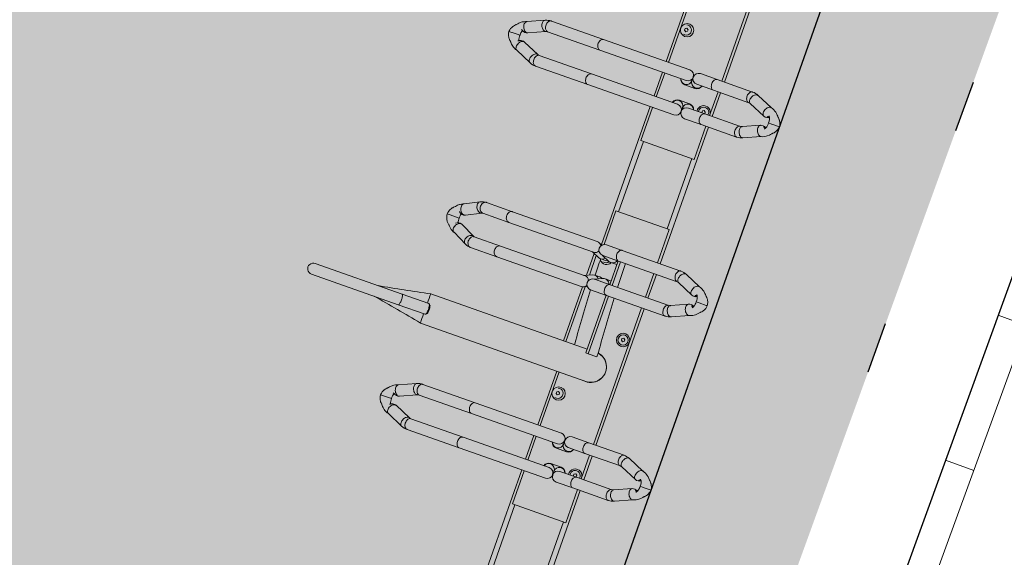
# Model space of a CAD drawing. Header units: metres. Extents: x 134157 to 138734, y 451157 to 455772.
# Tile 249 of 256: x 136439.33 to 136441.25, y 453477.44 to 453478.49. Entities that reach past the tile are written whole.
import ezdxf

# ---------------------------------------------------------------- set-up
doc = ezdxf.new("R2010")
doc.units = ezdxf.units.M
doc.linetypes.add('TR18X20__G2', pattern=[2.6, 1, -0.4, 0, -0.4, 0, -0.4, 0, -0.4])
doc.layers.add('-DR-alg-hulplijnen', color=210, linetype='Continuous', plot=False)
doc.layers.add('-DR-nw-gr-arc-gras', color=7, linetype='Continuous', true_color=0xb5d5a4)
for name, color, linetype in [('-DR-nw-inr-fietsparkeren Tulip Traverse', 2, 'Continuous'), ('-DR-nw-maatvoering', 3, 'Continuous'), ('-DR-nw-vh-band 18-20x25', 2, 'TR18X20__G2'), ('-DR-nw-vh-kantverharding', 3, 'Continuous'), ('VELOPA-FIG15', 1, 'Continuous'), ('VELOPA-FIG25', 1, 'Continuous')]:
    doc.layers.add(name, color=color, linetype=linetype)
doc.layers.add('-DR-nw-vh-arc-sbs df Drainflow', color=7, linetype='Continuous', lineweight=9, true_color=0xb9747c)
doc.layers.add('-DR-nw-vh-arc-tegels 300x300x45', color=253, linetype='Continuous', lineweight=9)
doc.styles.add('Drong', font='txt', dxfattribs={"height": 1.8})
doc.dimstyles.new('Drong', dxfattribs={"dimtxt": 1.8, "dimasz": 2.5, "dimexe": 0, "dimexo": 0, "dimgap": 0.9, "dimtad": 1, "dimzin": 0, "dimdsep": 46, "dimtxsty": 'Drong', "dimblk": 'dimblk-wit', "dimcen": 0, "dimse1": 1, "dimse2": 1, "dimclrd": 256, "dimclre": 1, "dimclrt": 7, "dimadec": 0, "dimazin": 0, "dimtfac": 1, "dimtmove": 0, "dimatfit": 3, "dimfxl": 1, "dimtolj": 1, "dimtzin": 0, "dimarcsym": 0})
pattern_1 = [(115.335625, (136419.71802, 453326.2367), (-0.223681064, -0.105903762), [0.06, -0.187485]), (205.335625, (136419.71802, 453326.2367), (0.105903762, -0.223681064), [0.06, -0.187485])]

# ---------------------------------------------------------------- blocks, each defined once
blk = doc.blocks.new('Tulip Traverse')
at = {"layer": 'VELOPA-FIG15', "color": 252, "linetype": 'Continuous', "lineweight": 9}
for p, q in [((822.5, 50), (677.5, 50)), ((1572.5, 50), (1427.5, 50)), ((822.5, -50), (677.5, -50)), ((1572.5, -50), (1427.5, -50))]:
    blk.add_line(p, q, dxfattribs=at)
at = {"layer": 'VELOPA-FIG15', "color": 252, "linetype": 'Continuous', "lineweight": 9, "flags": 128}
for points in [[(538, 118.1), (537.8, 116.8), (537.3, 115.5), (536.4, 114.4), (535.3, 113.3), (533.9, 112.4), (532.2, 111.7), (530.4, 111.2), (528.5, 110.9), (526.5, 110.9), (524.6, 111), (522.7, 111.4), (520.9, 112.1), (519.4, 112.9), (518.1, 113.8), (517.1, 115), (516.4, 116.2), (516, 117.4), (516, 118.1)], [(538.7, 121.5), (538.4, 120.9), (537.6, 119.9), (536.5, 119.2), (535.2, 118.6), (533.6, 118.3), (531.9, 118.2), (530.1, 118.4), (528.2, 118.8), (526.3, 119.4), (524.5, 120.2), (522.9, 121.3), (521.4, 122.4), (520.2, 123.7), (519.2, 125.1), (518.6, 126.4), (518.2, 127.8), (518.2, 129.1), (518.6, 130.3)], [(586.3, 121.5), (586.6, 120.9), (587.4, 119.9), (588.5, 119.2), (589.8, 118.6), (591.4, 118.3), (593.1, 118.2), (594.9, 118.4), (596.8, 118.8), (598.7, 119.4), (600.5, 120.2), (602.1, 121.3), (603.6, 122.4), (604.8, 123.7), (605.8, 125.1), (606.4, 126.4), (606.8, 127.8), (606.8, 129.1), (606.4, 130.3)], [(587, 118.1), (587.2, 116.8), (587.7, 115.5), (588.6, 114.4), (589.7, 113.3), (591.1, 112.4), (592.8, 111.7), (594.6, 111.2), (596.5, 110.9), (598.5, 110.9), (600.4, 111), (602.3, 111.4), (604.1, 112.1), (605.6, 112.9), (606.9, 113.8), (607.9, 115), (608.6, 116.2), (609, 117.4), (609, 118.1)], [(913.7, 106), (913.4, 105.5), (912.6, 104.5), (911.5, 103.7), (910.2, 103.1), (908.6, 102.8), (906.9, 102.7), (905.1, 102.8), (903.2, 103.2), (901.3, 103.8), (899.5, 104.7), (897.9, 105.7), (896.4, 106.9), (895.2, 108.2), (894.2, 109.6), (893.6, 111), (893.2, 112.4), (893.2, 113.7), (893.6, 114.9), (893.6, 115)], [(961.3, 106), (961.6, 105.5), (962.4, 104.5), (963.5, 103.7), (964.8, 103.1), (966.4, 102.8), (968.1, 102.7), (969.9, 102.8), (971.8, 103.2), (973.7, 103.8), (975.5, 104.7), (977.1, 105.7), (978.6, 106.9), (979.8, 108.2), (980.8, 109.6), (981.4, 111), (981.8, 112.4), (981.8, 113.7), (981.4, 114.9), (981.4, 115)], [(1288, 118.1), (1287.8, 116.8), (1287.3, 115.5), (1286.4, 114.4), (1285.3, 113.3), (1283.9, 112.4), (1282.2, 111.7), (1280.4, 111.2), (1278.5, 110.9), (1276.5, 110.9), (1274.6, 111), (1272.7, 111.4), (1270.9, 112.1), (1269.4, 112.9), (1268.1, 113.8), (1267.1, 115), (1266.4, 116.2), (1266, 117.4), (1266, 118.1)], [(1288.7, 121.5), (1288.4, 120.9), (1287.6, 119.9), (1286.5, 119.2), (1285.2, 118.6), (1283.6, 118.3), (1281.9, 118.2), (1280.1, 118.4), (1278.2, 118.8), (1276.3, 119.4), (1274.5, 120.2), (1272.9, 121.3), (1271.4, 122.4), (1270.2, 123.7), (1269.2, 125.1), (1268.6, 126.4), (1268.2, 127.8), (1268.2, 129.1), (1268.6, 130.3)], [(1336.3, 121.5), (1336.6, 120.9), (1337.4, 119.9), (1338.5, 119.2), (1339.8, 118.6), (1341.4, 118.3), (1343.1, 118.2), (1344.9, 118.4), (1346.8, 118.8), (1348.7, 119.4), (1350.5, 120.2), (1352.1, 121.3), (1353.6, 122.4), (1354.8, 123.7), (1355.8, 125.1), (1356.4, 126.4), (1356.8, 127.8), (1356.8, 129.1), (1356.4, 130.3)], [(1337, 118.1), (1337.2, 116.8), (1337.7, 115.5), (1338.6, 114.4), (1339.7, 113.3), (1341.1, 112.4), (1342.8, 111.7), (1344.6, 111.2), (1346.5, 110.9), (1348.5, 110.9), (1350.4, 111), (1352.3, 111.4), (1354.1, 112.1), (1355.6, 112.9), (1356.9, 113.8), (1357.9, 115), (1358.6, 116.2), (1359, 117.4), (1359, 118.1)], [(913, 102.9), (912.8, 101.6), (912.3, 100.3), (911.4, 99.1), (910.3, 98), (908.9, 97.1), (907.2, 96.4), (905.4, 95.8), (903.5, 95.5), (901.5, 95.5), (899.6, 95.7), (897.7, 96.1), (895.9, 96.7), (894.4, 97.5), (893.1, 98.5), (892.1, 99.7), (891.4, 100.9), (891, 102.2), (891, 102.9)], [(962, 102.9), (962.2, 101.6), (962.7, 100.3), (963.6, 99.1), (964.7, 98), (966.1, 97.1), (967.8, 96.4), (969.6, 95.8), (971.5, 95.5), (973.5, 95.5), (975.4, 95.7), (977.3, 96.1), (979.1, 96.7), (980.6, 97.5), (981.9, 98.5), (982.9, 99.7), (983.6, 100.9), (984, 102.2), (984, 102.9)], [(538, 45.1), (537.8, 43.9), (537.3, 42.6), (536.4, 41.4), (535.3, 40.4), (533.9, 39.5), (532.2, 38.8), (530.4, 38.3), (528.5, 38), (526.5, 37.9), (524.6, 38.1), (522.7, 38.5), (520.9, 39.1), (519.4, 39.9), (518.1, 40.9), (517.1, 42), (516.4, 43.2), (516, 44.5), (516, 45.1)], [(587, 45.1), (587.2, 43.9), (587.7, 42.6), (588.6, 41.4), (589.7, 40.4), (591.1, 39.5), (592.8, 38.8), (594.6, 38.3), (596.5, 38), (598.5, 37.9), (600.4, 38.1), (602.3, 38.5), (604.1, 39.1), (605.6, 39.9), (606.9, 40.9), (607.9, 42), (608.6, 43.2), (609, 44.5), (609, 45.1)], [(1288, 45.1), (1287.8, 43.9), (1287.3, 42.6), (1286.4, 41.4), (1285.3, 40.4), (1283.9, 39.5), (1282.2, 38.8), (1280.4, 38.3), (1278.5, 38), (1276.5, 37.9), (1274.6, 38.1), (1272.7, 38.5), (1270.9, 39.1), (1269.4, 39.9), (1268.1, 40.9), (1267.1, 42), (1266.4, 43.2), (1266, 44.5), (1266, 45.1)], [(1337, 45.1), (1337.2, 43.9), (1337.7, 42.6), (1338.6, 41.4), (1339.7, 40.4), (1341.1, 39.5), (1342.8, 38.8), (1344.6, 38.3), (1346.5, 38), (1348.5, 37.9), (1350.4, 38.1), (1352.3, 38.5), (1354.1, 39.1), (1355.6, 39.9), (1356.9, 40.9), (1357.9, 42), (1358.6, 43.2), (1359, 44.5), (1359, 45.1)], [(913, -18.1), (912.8, -19.4), (912.3, -20.7), (911.4, -21.9), (910.3, -23), (908.9, -23.9), (907.2, -24.6), (905.4, -25.2), (903.5, -25.5), (901.5, -25.5), (899.6, -25.3), (897.7, -24.9), (895.9, -24.3), (894.4, -23.5), (893.1, -22.5), (892.1, -21.3), (891.4, -20.1), (891, -18.8), (891, -18.1)], [(962, -18.1), (962.2, -19.4), (962.7, -20.7), (963.6, -21.9), (964.7, -23), (966.1, -23.9), (967.8, -24.6), (969.6, -25.2), (971.5, -25.5), (973.5, -25.5), (975.4, -25.3), (977.3, -24.9), (979.1, -24.3), (980.6, -23.5), (981.9, -22.5), (982.9, -21.3), (983.6, -20.1), (984, -18.8), (984, -18.1)], [(538, -189), (537.8, -190.3), (537.3, -191.6), (536.4, -192.7), (535.3, -193.8), (533.9, -194.7), (532.2, -195.4), (530.4, -196), (528.5, -196.3), (526.5, -196.3), (524.6, -196.1), (522.7, -195.7), (520.9, -195.1), (519.4, -194.3), (518.1, -193.3), (517.1, -192.2), (516.4, -190.9), (516, -189.6), (516, -189)], [(587, -189), (587.2, -190.3), (587.7, -191.6), (588.6, -192.7), (589.7, -193.8), (591.1, -194.7), (592.8, -195.4), (594.6, -196), (596.5, -196.3), (598.5, -196.3), (600.4, -196.1), (602.3, -195.7), (604.1, -195.1), (605.6, -194.3), (606.9, -193.3), (607.9, -192.2), (608.6, -190.9), (609, -189.6), (609, -189)], [(1288, -189), (1287.8, -190.3), (1287.3, -191.6), (1286.4, -192.7), (1285.3, -193.8), (1283.9, -194.7), (1282.2, -195.4), (1280.4, -196), (1278.5, -196.3), (1276.5, -196.3), (1274.6, -196.1), (1272.7, -195.7), (1270.9, -195.1), (1269.4, -194.3), (1268.1, -193.3), (1267.1, -192.2), (1266.4, -190.9), (1266, -189.6), (1266, -189)], [(1337, -189), (1337.2, -190.3), (1337.7, -191.6), (1338.6, -192.7), (1339.7, -193.8), (1341.1, -194.7), (1342.8, -195.4), (1344.6, -196), (1346.5, -196.3), (1348.5, -196.3), (1350.4, -196.1), (1352.3, -195.7), (1354.1, -195.1), (1355.6, -194.3), (1356.9, -193.3), (1357.9, -192.2), (1358.6, -190.9), (1359, -189.6), (1359, -189)], [(913, -244.2), (912.8, -245.7), (912.3, -247.1), (911.4, -248.5), (910.3, -249.7), (908.9, -250.7), (907.2, -251.6), (905.4, -252.1), (903.5, -252.5), (901.5, -252.5), (899.6, -252.3), (897.7, -251.9), (895.9, -251.2), (894.4, -250.2), (893.1, -249.1), (892.1, -247.8), (891.4, -246.4), (891, -244.9), (891, -244.2)], [(962, -244.2), (962.2, -245.7), (962.7, -247.1), (963.6, -248.5), (964.7, -249.7), (966.1, -250.7), (967.8, -251.6), (969.6, -252.1), (971.5, -252.5), (973.5, -252.5), (975.4, -252.3), (977.3, -251.9), (979.1, -251.2), (980.6, -250.2), (981.9, -249.1), (982.9, -247.8), (983.6, -246.4), (984, -244.9), (984, -244.2)], [(538, -296.7), (537.8, -298.1), (537.3, -299.3), (536.4, -300.5), (535.3, -301.6), (533.9, -302.5), (532.2, -303.2), (530.4, -303.7), (528.5, -304), (526.5, -304.1), (524.6, -303.9), (522.7, -303.5), (520.9, -302.9), (519.4, -302.1), (518.1, -301.1), (517.1, -299.9), (516.4, -298.7), (516, -297.4), (516, -296.7)], [(539.1, -301.9), (538.9, -303.2), (538.4, -304.6), (537.6, -306), (536.5, -307.3), (535.2, -308.6), (533.6, -309.7), (531.9, -310.6), (530.1, -311.4), (528.2, -311.9), (526.3, -312.1), (524.5, -312.2), (522.9, -312), (521.4, -311.5), (520.2, -310.8), (519.2, -309.9), (518.6, -308.9)], [(538.7, -300), (538.9, -300.6), (539.1, -301.9)], [(586.3, -300), (586.1, -300.6), (585.9, -301.9)], [(585.9, -301.9), (586.1, -303.2), (586.6, -304.6), (587.4, -306), (588.5, -307.3), (589.8, -308.6), (591.4, -309.7), (593.1, -310.6), (594.9, -311.4), (596.8, -311.9), (598.7, -312.1), (600.5, -312.2), (602.1, -312), (603.6, -311.5), (604.8, -310.8), (605.8, -309.9), (606.4, -308.9)], [(587, -296.7), (587.2, -298.1), (587.7, -299.3), (588.6, -300.5), (589.7, -301.6), (591.1, -302.5), (592.8, -303.2), (594.6, -303.7), (596.5, -304), (598.5, -304.1), (600.4, -303.9), (602.3, -303.5), (604.1, -302.9), (605.6, -302.1), (606.9, -301.1), (607.9, -299.9), (608.6, -298.7), (609, -297.4), (609, -296.7)], [(913, -298.2), (912.8, -299.7), (912.3, -301.2), (911.4, -302.5), (910.3, -303.7), (908.9, -304.8), (907.2, -305.6), (905.4, -306.2), (903.5, -306.5), (901.5, -306.6), (899.6, -306.4), (897.7, -305.9), (895.9, -305.2), (894.4, -304.3), (893.1, -303.1), (892.1, -301.8), (891.4, -300.4), (891, -299), (891, -298.2)], [(914.1, -302.7), (913.9, -304.2), (913.4, -305.8), (912.6, -307.3), (911.5, -308.7), (910.2, -310.1), (908.6, -311.2), (906.9, -312.2), (905.1, -312.9), (903.2, -313.4), (901.3, -313.6), (899.5, -313.5), (897.9, -313.1), (896.4, -312.5), (895.2, -311.6), (894.2, -310.6), (893.8, -309.9)], [(913.5, -300), (913.9, -301.2), (914.1, -302.7)], [(961.5, -300), (961.1, -301.2), (960.9, -302.7)], [(960.9, -302.7), (961.1, -304.2), (961.6, -305.8), (962.4, -307.3), (963.5, -308.7), (964.8, -310.1), (966.4, -311.2), (968.1, -312.2), (969.9, -312.9), (971.8, -313.4), (973.7, -313.6), (975.5, -313.5), (977.1, -313.1), (978.6, -312.5), (979.8, -311.6), (980.8, -310.6), (981.2, -309.9)], [(962, -298.2), (962.2, -299.7), (962.7, -301.2), (963.6, -302.5), (964.7, -303.7), (966.1, -304.8), (967.8, -305.6), (969.6, -306.2), (971.5, -306.5), (973.5, -306.6), (975.4, -306.4), (977.3, -305.9), (979.1, -305.2), (980.6, -304.3), (981.9, -303.1), (982.9, -301.8), (983.6, -300.4), (984, -299), (984, -298.2)], [(1288, -296.7), (1287.8, -298.1), (1287.3, -299.3), (1286.4, -300.5), (1285.3, -301.6), (1283.9, -302.5), (1282.2, -303.2), (1280.4, -303.7), (1278.5, -304), (1276.5, -304.1), (1274.6, -303.9), (1272.7, -303.5), (1270.9, -302.9), (1269.4, -302.1), (1268.1, -301.1), (1267.1, -299.9), (1266.4, -298.7), (1266, -297.4), (1266, -296.7)], [(1289.1, -301.9), (1288.9, -303.2), (1288.4, -304.6), (1287.6, -306), (1286.5, -307.3), (1285.2, -308.6), (1283.6, -309.7), (1281.9, -310.6), (1280.1, -311.4), (1278.2, -311.9), (1276.3, -312.1), (1274.5, -312.2), (1272.9, -312), (1271.4, -311.5), (1270.2, -310.8), (1269.2, -309.9), (1268.6, -308.9)], [(1288.7, -300), (1288.9, -300.6), (1289.1, -301.9)], [(1336.3, -300), (1336.1, -300.6), (1335.9, -301.9)], [(1335.9, -301.9), (1336.1, -303.2), (1336.6, -304.6), (1337.4, -306), (1338.5, -307.3), (1339.8, -308.6), (1341.4, -309.7), (1343.1, -310.6), (1344.9, -311.4), (1346.8, -311.9), (1348.7, -312.1), (1350.5, -312.2), (1352.1, -312), (1353.6, -311.5), (1354.8, -310.8), (1355.8, -309.9), (1356.4, -308.9)], [(1337, -296.7), (1337.2, -298.1), (1337.7, -299.3), (1338.6, -300.5), (1339.7, -301.6), (1341.1, -302.5), (1342.8, -303.2), (1344.6, -303.7), (1346.5, -304), (1348.5, -304.1), (1350.4, -303.9), (1352.3, -303.5), (1354.1, -302.9), (1355.6, -302.1), (1356.9, -301.1), (1357.9, -299.9), (1358.6, -298.7), (1359, -297.4), (1359, -296.7)], [(1125, -390.9), (1123, -391), (1121.1, -391.1), (1119.4, -391.3), (1117.8, -391.6), (1116.4, -391.9), (1115.3, -392.3), (1114.5, -392.8), (1114.1, -393.2), (1114, -393.6)], [(1136, -393.6), (1135.9, -393.2), (1135.5, -392.8), (1134.7, -392.3), (1133.6, -391.9), (1132.2, -391.6), (1130.6, -391.3), (1128.9, -391.1), (1127, -391), (1125, -390.9)]]:
    blk.add_lwpolyline(points, dxfattribs=at)
at = {"layer": 'VELOPA-FIG25', "color": 252, "linetype": 'Continuous', "lineweight": 9}
for p, q in [((562.5, 188.4), (562.5, 190)), ((562.5, 188), (562.5, 188.4)), ((562.5, 174), (562.5, 188)), ((562.5, 174), (562.5, 173.7)), ((562.5, 173.7), (562.5, 167.5)), ((937.5, 172), (937.5, 173.7)), ((1312.5, 188.4), (1312.5, 190)), ((1312.5, 188), (1312.5, 188.4)), ((1312.5, 174), (1312.5, 188)), ((1312.5, 174), (1312.5, 173.7)), ((1312.5, 173.7), (1312.5, 167.5)), ((532.8, 163), (518.6, 130.3)), ((538.7, 121.5), (553.1, 154.4)), ((571.9, 154.4), (586.3, 121.5)), ((606.4, 130.3), (592.2, 163)), ((937.5, 171.6), (937.5, 172)), ((937.5, 157.2), (937.5, 171.6)), ((937.5, 157.2), (937.5, 156.9)), ((937.5, 156.9), (937.5, 150.7)), ((1282.8, 163), (1268.6, 130.3)), ((1288.7, 121.5), (1303.1, 154.4)), ((1321.9, 154.4), (1336.3, 121.5)), ((1356.4, 130.3), (1342.2, 163)), ((907.9, 147), (893.6, 115)), ((913.7, 106), (928, 138.2)), ((947, 138.2), (961.3, 106)), ((981.4, 115), (967.1, 147)), ((516, 118.1), (516, 45.1)), ((538, 45.1), (538, 118.1)), ((587, 118.1), (587, 45.1)), ((609, 45.1), (609, 118.1)), ((1266, 118.1), (1266, 45.1)), ((1288, 45.1), (1288, 118.1)), ((1337, 118.1), (1337, 45.1)), ((1359, 45.1), (1359, 118.1)), ((891, 102.9), (891, -18.1)), ((913, -18.1), (913, 102.9)), ((962, 102.9), (962, -18.1)), ((984, -18.1), (984, 102.9)), ((516, 60), (234, 60)), ((587, 60), (538, 60)), ((891, 60), (609, 60)), ((962, 60), (913, 60)), ((1266, 60), (984, 60)), ((1337, 60), (1288, 60)), ((1641, 60), (1359, 60)), ((516, 54.7), (234, 54.7)), ((516, 45.1), (516, 10.8)), ((587, 54.7), (538, 54.7)), ((538, 10.8), (538, 45.1)), ((581.5, 41.5), (583.3, 44.5)), ((583.3, 38.5), (581.5, 41.5)), ((583.3, 44.5), (586.7, 44.5)), ((586.7, 38.5), (583.3, 38.5)), ((586.7, 44.5), (587, 44)), ((587, 39), (586.7, 38.5)), ((587, 45.1), (587, 10.8)), ((677.5, 54.7), (609, 54.7)), ((609, 10.8), (609, 45.1)), ((677.5, -55.3), (677.5, 54.7)), ((891, 54.7), (822.5, 54.7)), ((822.5, 54.7), (822.5, -55.3)), ((962, 54.7), (913, 54.7)), ((1266, 54.7), (984, 54.7)), ((1051.5, 41.5), (1053.3, 44.5)), ((1053.3, 38.5), (1051.5, 41.5)), ((1053.3, 44.5), (1056.7, 44.5)), ((1056.7, 38.5), (1053.3, 38.5)), ((1056.7, 44.5), (1058.5, 41.5)), ((1058.5, 41.5), (1056.7, 38.5)), ((1266, 45.1), (1266, 10.8)), ((1337, 54.7), (1288, 54.7)), ((1288, 10.8), (1288, 45.1)), ((1331.5, 41.5), (1333.3, 44.5)), ((1333.3, 38.5), (1331.5, 41.5)), ((1333.3, 44.5), (1336.7, 44.5)), ((1336.7, 38.5), (1333.3, 38.5)), ((1336.7, 44.5), (1337, 44)), ((1337, 39), (1336.7, 38.5)), ((1337, 45.1), (1337, 10.8)), ((1427.5, 54.7), (1359, 54.7)), ((1359, 10.8), (1359, 45.1)), ((1427.5, -55.3), (1427.5, 54.7)), ((522.7, 0.6), (522.7, -1.1)), ((546.6, -10.8), (546.6, 10.2)), ((578.4, 10.2), (578.4, -10.8)), ((602.3, -1.1), (602.3, 0.6)), ((1093, 4.2), (1103, 4.2)), ((1103, -13.7), (1103, 4.2)), ((1272.7, 0.6), (1272.7, -1.1)), ((1296.7, -10.8), (1296.7, 10.2)), ((1328.3, 10.2), (1328.3, -10.8)), ((1352.3, -1.1), (1352.3, 0.6)), ((516, -11.3), (516, -189)), ((527, -0.3), (534.5, -0.3)), ((534.7, -0.3), (534.5, -0.3)), ((538, -189), (538, -11.3)), ((587, -11.3), (587, -189)), ((590.5, -0.3), (590.3, -0.3)), ((590.5, -0.3), (598, -0.3)), ((609, -189), (609, -11.3)), ((891, -18.1), (891, -50.6)), ((913, -13.7), (962, -13.7)), ((913, -50.6), (913, -18.1)), ((913, -18.6), (962, -18.6)), ((962, -18.1), (962, -50.6)), ((984, -13.7), (1103, -13.7)), ((984, -50.6), (984, -18.1)), ((984, -18.6), (1103, -18.6)), ((1094.9, -18.6), (1094.9, -341.1)), ((1103, -13.7), (1103, -18.6)), ((1155.1, -341.2), (1155.1, -0.1)), ((1266, -11.3), (1266, -189)), ((1277, -0.3), (1284.5, -0.3)), ((1284.7, -0.3), (1284.5, -0.3)), ((1288, -189), (1288, -11.3)), ((1337, -11.3), (1337, -189)), ((1340.5, -0.3), (1340.3, -0.3)), ((1340.5, -0.3), (1348, -0.3)), ((1359, -189), (1359, -11.3)), ((913, -51.2), (919.8, -35.5)), ((920.7, -31.3), (920.7, -21.2)), ((954.3, -21.2), (954.3, -31.3)), ((955.2, -35.5), (962, -51.2)), ((405.2, -55.3), (516, -55.3)), ((441.5, -43.5), (443.3, -40.5)), ((443.3, -46.5), (441.5, -43.5)), ((443.3, -40.5), (446.7, -40.5)), ((446.7, -46.5), (443.3, -46.5)), ((446.7, -40.5), (448.5, -43.5)), ((448.5, -43.5), (446.7, -46.5)), ((538, -55.3), (587, -55.3)), ((609, -55.3), (677.5, -55.3)), ((822.5, -55.3), (892, -55.3)), ((913, -72.1), (919.8, -56.4)), ((920.7, -52.2), (920.7, -42.1)), ((954.3, -42.1), (954.3, -52.2)), ((955.2, -56.4), (962, -72.1)), ((1094.9, -44.5), (1093, -44.5)), ((1155.1, -55.3), (1266, -55.3)), ((1191.5, -43.5), (1193.3, -40.5)), ((1193.3, -46.5), (1191.5, -43.5)), ((1193.3, -40.5), (1196.7, -40.5)), ((1196.7, -46.5), (1193.3, -46.5)), ((1196.7, -40.5), (1198.5, -43.5)), ((1198.5, -43.5), (1196.7, -46.5)), ((1288, -55.3), (1337, -55.3)), ((1359, -55.3), (1427.5, -55.3)), ((516, -60), (405.2, -60)), ((587, -60), (538, -60)), ((894, -60), (609, -60)), ((891, -69.9), (891, -244.2)), ((894.8, -58.9), (891.9, -65.6)), ((913, -244.2), (913, -69.9)), ((959.9, -67.3), (915.1, -67.3)), ((957.8, -62.4), (917.2, -62.4)), ((962, -69.9), (962, -244.2)), ((983.1, -65.6), (980.2, -58.9)), ((1094.9, -62.4), (981.7, -62.4)), ((1094.9, -67.3), (983.7, -67.3)), ((984, -244.2), (984, -69.9)), ((1266, -60), (1155.1, -60)), ((1337, -60), (1288, -60)), ((1644, -60), (1359, -60)), ((516, -189), (516, -296.7)), ((538, -296.7), (538, -189)), ((587, -189), (587, -296.7)), ((609, -296.7), (609, -189)), ((1266, -189), (1266, -296.7)), ((1288, -296.7), (1288, -189)), ((1337, -189), (1337, -296.7)), ((1359, -296.7), (1359, -189)), ((891, -244.2), (891, -298.2)), ((913, -298.2), (913, -244.2)), ((962, -244.2), (962, -298.2)), ((984, -298.2), (984, -244.2)), ((553.1, -332.4), (538.7, -300)), ((586.3, -300), (571.9, -332.4)), ((927.8, -328.3), (913.5, -300)), ((961.5, -300), (947.2, -328.3)), ((1303.1, -332.4), (1288.7, -300)), ((1336.3, -300), (1321.9, -332.4)), ((518.6, -308.9), (532.9, -341.3)), ((592.1, -341.3), (606.4, -308.9)), ((893.8, -309.9), (908.2, -338.2)), ((966.8, -338.2), (981.2, -309.9)), ((1268.6, -308.9), (1282.9, -341.3)), ((1342.1, -341.3), (1356.4, -308.9)), ((553.2, -332.7), (553.1, -332.4)), ((571.9, -332.4), (571.8, -332.7)), ((928.1, -329), (927.9, -328.4)), ((937.5, -339.9), (937.5, -337.9)), ((937.5, -339.9), (937.5, -340.3)), ((937.5, -356.6), (937.5, -340.3)), ((947.1, -328.4), (946.9, -329.1)), ((1114, -338.1), (1114, -393.6)), ((1116.8, -335.1), (1114.3, -337.4)), ((1135.7, -337.4), (1133.2, -335.1)), ((1136, -393.6), (1136, -338.1)), ((1303.2, -332.7), (1303.1, -332.4)), ((1321.9, -332.4), (1321.8, -332.7)), ((562.5, -346.7), (562.5, -345)), ((562.5, -346.7), (562.5, -347.1)), ((562.5, -361.4), (562.5, -347.1)), ((562.5, -361.7), (562.5, -361.4)), ((562.5, -367.9), (562.5, -361.7)), ((937.5, -357), (937.5, -356.6)), ((937.5, -363), (937.5, -357)), ((1312.5, -346.7), (1312.5, -345)), ((1312.5, -346.7), (1312.5, -347.1)), ((1312.5, -361.4), (1312.5, -347.1)), ((1312.5, -361.7), (1312.5, -361.4)), ((1312.5, -367.9), (1312.5, -361.7)), ((1114, -393.6), (1114, -572.7)), ((1136, -393.6), (1136, -572.7))]:
    blk.add_line(p, q, dxfattribs=at)
at = {"layer": 'VELOPA-FIG25', "color": 252, "linetype": 'Continuous', "lineweight": 9, "flags": 128}
for points in [[(562.5, 190), (559.1, 189.5), (556.3, 188.7), (553.8, 187.6), (552.1, 186.7), (551, 186.1), (550.5, 185.7), (549.7, 185.2), (548.1, 183.9), (546.5, 182.3), (545.9, 181.5), (545.2, 180.9), (543.9, 179.8), (542.5, 178.5), (540.2, 176.1), (538, 173.6), (536.6, 171.5), (535.1, 169), (533.7, 166), (532.6, 162.3)], [(592.4, 162.3), (591.3, 166), (589.9, 169), (588.4, 171.5), (587, 173.6), (584.1, 176.9), (582.5, 178.5), (581.1, 179.8), (580.4, 180.4), (579.8, 180.9), (579.1, 181.5), (578.5, 182.3), (576.9, 183.9), (575.3, 185.2), (574.2, 186), (573.5, 186.4), (572.4, 187), (570.8, 187.8), (568.7, 188.7), (565.9, 189.5), (562.5, 190)], [(937.5, 173.7), (934.2, 173.2), (931.6, 172.5), (929.7, 171.7), (927.6, 170.8), (926.1, 169.9), (924.7, 168.9), (922.8, 167.3), (921.1, 165.5), (920.4, 164.7), (919.7, 164.2), (918.2, 162.9), (916.5, 161.2), (913.2, 157.6), (911.8, 155.7), (910.3, 153.2), (908.8, 150.1), (907.6, 146.2)], [(967.4, 146.2), (966.2, 150.1), (964.7, 153.2), (963.2, 155.7), (961.8, 157.6), (958.5, 161.2), (956.8, 162.9), (955.3, 164.2), (954.6, 164.7), (953.9, 165.5), (952.2, 167.3), (950.3, 168.9), (948.9, 169.9), (947.4, 170.8), (945.3, 171.7), (943.4, 172.5), (940.8, 173.2), (937.5, 173.7)], [(1312.5, 190), (1309.1, 189.5), (1306.3, 188.7), (1303.8, 187.6), (1302.1, 186.7), (1301, 186.1), (1300.5, 185.7), (1299.7, 185.2), (1298.1, 183.9), (1296.5, 182.3), (1295.9, 181.5), (1295.2, 180.9), (1293.9, 179.8), (1292.5, 178.5), (1290.2, 176.1), (1288, 173.6), (1286.6, 171.5), (1285.1, 169), (1283.7, 166), (1282.6, 162.3)], [(1342.4, 162.3), (1341.3, 166), (1339.9, 169), (1338.4, 171.5), (1337, 173.6), (1334.1, 176.9), (1332.5, 178.5), (1331.1, 179.8), (1330.4, 180.4), (1329.8, 180.9), (1329.1, 181.5), (1328.5, 182.3), (1326.9, 183.9), (1325.3, 185.2), (1324.2, 186), (1323.5, 186.4), (1322.4, 187), (1320.8, 187.8), (1318.7, 188.7), (1315.9, 189.5), (1312.5, 190)], [(532.7, 162.3), (532.6, 161.4), (532.8, 159.9), (533.3, 158.4), (534.3, 156.9), (535.6, 155.5), (537.2, 154.2), (539, 153.1), (541, 152.2), (543, 151.6), (545, 151.2), (547, 151.1), (548.8, 151.4), (550.4, 151.9), (551.7, 152.6), (552.7, 153.6), (553.1, 154.5)], [(551.7, 165.8), (552.2, 164.9), (552.7, 163.8), (553, 162.7), (553, 162), (552.9, 161.5), (552.6, 161.3), (552.1, 161.4), (551.5, 161.9), (551, 162.6), (550.8, 163.7), (550.7, 164.7), (550.7, 165.2)], [(562.5, 167.4), (565.1, 167.6), (567.4, 167.4), (569.3, 167.1), (570.8, 166.7), (573.1, 165.9), (575, 164.8), (575.7, 164.2), (576.1, 163.9), (576.2, 163.8), (576.2, 163.9)], [(592.3, 162.3), (592.5, 161.4), (592.3, 159.9), (591.7, 158.4), (590.7, 156.9), (589.4, 155.5), (587.8, 154.2), (586, 153.1), (584, 152.2), (582, 151.6), (580, 151.2), (578, 151.1), (576.2, 151.4), (574.6, 151.9), (573.3, 152.6), (572.3, 153.6), (571.9, 154.5)], [(572, 162.2), (572.1, 161.6), (572.3, 161.4), (572.8, 161.4), (573.4, 161.7), (574, 162.5), (574.2, 163.6), (574.3, 164.7), (574.3, 165.2)], [(1282.7, 162.3), (1282.6, 161.4), (1282.8, 159.9), (1283.3, 158.4), (1284.3, 156.9), (1285.6, 155.5), (1287.2, 154.2), (1289, 153.1), (1291, 152.2), (1293, 151.6), (1295, 151.2), (1297, 151.1), (1298.8, 151.4), (1300.4, 151.9), (1301.7, 152.6), (1302.7, 153.6), (1303.1, 154.5)], [(1301.7, 165.8), (1302.2, 164.9), (1302.7, 163.8), (1303, 162.7), (1303, 162), (1302.9, 161.5), (1302.6, 161.3), (1302.1, 161.4), (1301.5, 161.9), (1301, 162.6), (1300.8, 163.7), (1300.7, 164.7), (1300.7, 165.2)], [(1312.5, 167.4), (1315.1, 167.6), (1317.4, 167.4), (1319.3, 167.1), (1320.8, 166.7), (1323.1, 165.9), (1325, 164.8), (1325.7, 164.2), (1326.1, 163.9), (1326.2, 163.8), (1326.2, 163.9)], [(1342.3, 162.3), (1342.5, 161.4), (1342.3, 159.9), (1341.7, 158.4), (1340.7, 156.9), (1339.4, 155.5), (1337.8, 154.2), (1336, 153.1), (1334, 152.2), (1332, 151.6), (1330, 151.2), (1328, 151.1), (1326.2, 151.4), (1324.6, 151.9), (1323.3, 152.6), (1322.3, 153.6), (1321.9, 154.5)], [(1322, 162.2), (1322.1, 161.6), (1322.3, 161.4), (1322.8, 161.4), (1323.4, 161.7), (1324, 162.5), (1324.2, 163.6), (1324.3, 164.7), (1324.3, 165.2)], [(907.7, 146.2), (907.6, 145.2), (907.8, 143.7), (908.3, 142.2), (909.3, 140.7), (910.6, 139.3), (912.2, 137.9), (914, 136.8), (916, 135.9), (918, 135.3), (920, 134.9), (922, 134.9), (923.8, 135.1), (925.4, 135.7), (926.7, 136.5), (927.7, 137.5), (928, 138.3)], [(923.5, 147), (923.5, 147), (923.6, 147.1), (924, 147.4), (924.7, 147.9), (925.6, 148.5), (926.8, 149.1), (928.2, 149.7), (929.8, 150.1), (931.8, 150.5), (934.4, 150.8), (937.5, 150.7)], [(927, 149.2), (927.2, 148.8), (927.7, 147.7), (928, 146.6), (928, 145.8), (927.9, 145.3), (927.6, 145.1), (927.1, 145.2), (926.5, 145.6), (926, 146.3), (925.8, 147.3), (925.7, 148.4), (925.7, 148.5)], [(937.5, 150.7), (940.1, 150.8), (942.4, 150.6), (944.3, 150.4), (945.8, 150), (948.1, 149.2), (950, 148.1), (950.7, 147.6), (951.1, 147.3), (951.3, 147.2), (951.3, 147.2)], [(947, 146), (947.1, 145.4), (947.3, 145.1), (947.8, 145.1), (948.4, 145.4), (949, 146.2), (949.2, 147.3), (949.3, 148.4), (949.3, 148.5)], [(967.3, 146.2), (967.5, 145.2), (967.3, 143.7), (966.7, 142.2), (965.7, 140.7), (964.4, 139.3), (962.8, 137.9), (961, 136.8), (959, 135.9), (957, 135.3), (955, 134.9), (953, 134.9), (951.2, 135.1), (949.6, 135.7), (948.3, 136.5), (947.3, 137.5), (947, 138.3)], [(920.6, -21.2), (920.7, -21.1), (920.2, -18.6)], [(954.4, -21.2), (954.3, -21.1), (954.8, -18.6)], [(919.1, -37), (920.1, -38.6), (920.6, -42.1)], [(955.9, -37), (954.9, -38.6), (954.4, -42.1)], [(894.1, -60.4), (893.9, -59.5), (893.7, -57.8)], [(532.9, -341.1), (533.7, -344), (535.1, -347), (536.6, -349.5), (537.9, -351.4), (540.9, -354.8), (542.5, -356.4), (544, -357.7), (544.6, -358.3), (545.2, -358.8), (545.8, -359.4), (546.5, -360.2), (548.1, -361.8), (549.7, -363.1), (550.8, -363.9), (551.5, -364.3), (552.6, -364.9), (554.2, -365.7), (556.3, -366.6), (559.1, -367.4), (562.5, -367.9)], [(533, -341.3), (533.3, -342), (534.3, -343.1), (535.6, -343.9), (537.2, -344.4), (539, -344.6), (541, -344.6), (543, -344.2), (545, -343.6), (547, -342.7), (548.8, -341.5), (550.4, -340.2), (551.7, -338.8), (552.7, -337.3), (553.3, -335.8), (553.5, -334.3)], [(552.3, -342.7), (552.2, -342.9), (551.6, -343.9), (551, -345.1), (550.8, -345.9), (550.7, -346.2), (550.7, -346.2)], [(553.5, -334.3), (553.3, -332.9), (553, -332.4)], [(562.5, -367.9), (565.9, -367.4), (568.7, -366.6), (571.2, -365.5), (572.9, -364.7), (574, -364), (574.5, -363.6), (575.3, -363.1), (576.9, -361.8), (578.5, -360.2), (579.2, -359.4), (579.8, -358.8), (580.4, -358.3), (581, -357.7), (582.5, -356.4), (584.1, -354.8), (587.1, -351.4), (588.5, -349.5), (589.9, -347), (591.3, -344), (592.1, -341.1)], [(571.7, -333.1), (571.2, -335), (571, -337.3), (571.3, -339.4), (571.8, -341.1), (572.9, -343.5), (573.4, -344.3), (573.8, -344.9), (574, -345.3), (574, -345.3)], [(571.6, -334.3), (571.8, -332.9), (572, -332.4)], [(592, -341.3), (591.7, -342), (590.7, -343.1), (589.4, -343.9), (587.8, -344.4), (586, -344.6), (584, -344.6), (582, -344.2), (580, -343.6), (578, -342.7), (576.2, -341.5), (574.6, -340.2), (573.3, -338.8), (572.3, -337.3), (571.8, -335.8), (571.6, -334.3)], [(908.1, -338), (908.8, -340.4), (910.2, -343.1), (911.5, -345.1), (912.6, -346.5), (913.6, -347.8), (915, -349.4), (916.7, -351), (918.5, -352.6), (920, -354.2), (921.3, -355.6), (922.5, -356.8), (923.4, -357.5), (924.3, -358.2), (925.6, -359.1), (927.5, -360.2), (929.4, -361), (931.6, -361.8), (934.4, -362.5), (937.5, -363)], [(908.2, -338.2), (908.3, -338.5), (909.3, -339.8), (910.6, -340.8), (912.2, -341.5), (914, -341.9), (916, -341.9), (918, -341.6), (920, -341), (922, -340.2), (923.8, -339), (925.4, -337.6), (926.7, -336.1), (927.7, -334.4), (928.3, -332.7), (928.5, -331.1)], [(926.9, -339.6), (926.6, -340.1), (926, -341.1), (925.8, -341.8), (925.7, -342), (925.7, -341.8), (925.8, -341.3), (925.8, -340.6)], [(928.5, -331.1), (928.3, -329.5), (927.8, -328.3)], [(937.5, -363), (940.4, -362.6), (943, -361.9), (945.1, -361.2), (946.9, -360.4), (948.8, -359.4), (950.2, -358.6), (951.2, -357.9), (953.6, -355.8), (955.4, -353.8), (956.2, -352.9), (957.2, -352), (958.4, -351), (959.7, -349.7), (961.4, -347.8), (963.5, -345.1), (965, -342.8), (966.3, -340.1), (967, -338)], [(946.6, -331.1), (946.8, -329.5), (947.2, -328.3)], [(966.8, -338.2), (966.7, -338.5), (965.7, -339.8), (964.4, -340.8), (962.8, -341.5), (961, -341.9), (959, -341.9), (957, -341.6), (955, -341), (953, -340.2), (951.2, -339), (949.6, -337.6), (948.3, -336.1), (947.3, -334.4), (946.8, -332.7), (946.6, -331.1)], [(1125, -335.4), (1123, -335.4), (1121.1, -335.6), (1119.4, -335.8), (1117.8, -336.1), (1116.4, -336.4), (1115.3, -336.8), (1114.5, -337.2), (1114.1, -337.7), (1114, -338.1)], [(1116.8, -335.1), (1116.9, -335), (1117.6, -334.6), (1118.7, -334.3), (1120, -334), (1121.5, -333.8), (1123.2, -333.6), (1125, -333.6)], [(1125, -333.6), (1126.8, -333.6), (1128.5, -333.8), (1130, -334), (1131.3, -334.3), (1132.4, -334.6), (1133.1, -335), (1133.2, -335.1)], [(1136, -338.1), (1135.9, -337.7), (1135.5, -337.2), (1134.7, -336.8), (1133.6, -336.4), (1132.2, -336.1), (1130.6, -335.8), (1128.9, -335.6), (1127, -335.4), (1125, -335.4)], [(1282.9, -341.1), (1283.7, -344), (1285.1, -347), (1286.6, -349.5), (1287.9, -351.4), (1290.9, -354.8), (1292.5, -356.4), (1294, -357.7), (1294.6, -358.3), (1295.2, -358.8), (1295.8, -359.4), (1296.5, -360.2), (1298.1, -361.8), (1299.7, -363.1), (1300.8, -363.9), (1301.5, -364.3), (1302.6, -364.9), (1304.2, -365.7), (1306.3, -366.6), (1309.1, -367.4), (1312.5, -367.9)], [(1283, -341.3), (1283.3, -342), (1284.3, -343.1), (1285.6, -343.9), (1287.2, -344.4), (1289, -344.6), (1291, -344.6), (1293, -344.2), (1295, -343.6), (1297, -342.7), (1298.8, -341.5), (1300.4, -340.2), (1301.7, -338.8), (1302.7, -337.3), (1303.3, -335.8), (1303.5, -334.3)], [(1302.3, -342.7), (1302.2, -342.9), (1301.6, -343.9), (1301, -345.1), (1300.8, -345.9), (1300.7, -346.2), (1300.7, -346.2)], [(1303.5, -334.3), (1303.3, -332.9), (1303, -332.4)], [(1312.5, -367.9), (1315.9, -367.4), (1318.7, -366.6), (1321.2, -365.5), (1322.9, -364.7), (1324, -364), (1324.5, -363.6), (1325.3, -363.1), (1326.9, -361.8), (1328.5, -360.2), (1329.2, -359.4), (1329.8, -358.8), (1330.4, -358.3), (1331, -357.7), (1332.5, -356.4), (1334.1, -354.8), (1337.1, -351.4), (1338.5, -349.5), (1339.9, -347), (1341.3, -344), (1342.1, -341.1)], [(1321.7, -333.1), (1321.2, -335), (1321, -337.3), (1321.3, -339.4), (1321.8, -341.1), (1322.9, -343.5), (1323.4, -344.3), (1323.8, -344.9), (1324, -345.3), (1324, -345.3)], [(1321.6, -334.3), (1321.8, -332.9), (1322, -332.4)], [(1342, -341.3), (1341.7, -342), (1340.7, -343.1), (1339.4, -343.9), (1337.8, -344.4), (1336, -344.6), (1334, -344.6), (1332, -344.2), (1330, -343.6), (1328, -342.7), (1326.2, -341.5), (1324.6, -340.2), (1323.3, -338.8), (1322.3, -337.3), (1321.8, -335.8), (1321.6, -334.3)]]:
    blk.add_lwpolyline(points, dxfattribs=at)
at = {"layer": 'VELOPA-FIG25', "color": 252, "linetype": 'Continuous', "lineweight": 9}
for centre, radius in [((1055, 41.5), 13), ((1055, 41.5), 10), ((445, -42), 13), ((1195, -42), 13)]:
    blk.add_circle(centre, radius, dxfattribs=at)
for centre, radius, start, end in [((560, 149.1), 18.5, 82.1098, 127.3763), ((541.7, 159), 12.3, 338.4965, 33.8595), ((581.6, 158.8), 10.6, 147.1944, 204.338), ((579.5, 161.4), 7.59, 145.2636, 174.2273), ((1310, 149.1), 18.5, 82.11, 127.376), ((1291.7, 159), 12.3, 338.4979, 33.858), ((1331.6, 158.8), 10.6, 147.1947, 204.3377), ((1329.5, 161.4), 7.59, 145.2629, 174.228), ((916.8, 142.9), 12.2, 337.8613, 31.5545), ((956.5, 142.7), 10.6, 146.3888, 204.8402), ((953.7, 145.5), 6.81, 146.8801, 175.2455), ((546.4, 118), 30.4, 156.2888, 179.9028), ((546.4, 118), 8.35, 155.776, 179.712), ((578.5, 118), 8.54, 0.5484, 23.9635), ((578.5, 118), 30.5, 0.1365, 23.6714), ((920.6, 102.9), 29.6, 155.7871, 179.8918), ((954.3, 102.8), 29.7, 0.1503, 24.1702), ((1296.4, 118), 30.4, 156.2883, 179.9035), ((1296.4, 118), 8.35, 155.7773, 179.7117), ((1328.5, 118), 8.54, 0.5492, 23.9618), ((1328.5, 118), 30.5, 0.1366, 23.6717), ((920.6, 102.9), 7.55, 155.1689, 179.649), ((954.3, 102.8), 7.74, 0.6599, 24.5221), ((585, 41.5), 13, 81.1456, 278.8544), ((585, 41.5), 10, 78.4571, 281.5429), ((1335, 41.5), 13, 81.1456, 278.8544), ((1335, 41.5), 10, 78.4571, 281.5429), ((534.6, 10.7), 11, 269.9038, 72.1385), ((534.7, 10.2), 12, 0, 73.7845), ((590.4, 10.2), 12, 106.2055, 180), ((590.4, 10.7), 11, 107.8615, 270.0962), ((1125, -0.3), 30.5, 351.3116, 171.5322), ((1125, 0), 30.1, 359.7684, 171.8778), ((1284.6, 10.7), 11, 269.9038, 72.1383), ((1284.7, 10.2), 12, 0, 73.7845), ((1340.4, 10.2), 12, 106.2055, 180), ((1340.4, 10.7), 11, 107.8616, 270.0962), ((527, 10.8), 11, 180, 0), ((598, 10.8), 11, 180, 0), ((901.8, 2374.2), 2377.6, 271.9815, 274.6127), ((1277, 10.8), 11, 180, 0), ((1348, 10.8), 11, 180, 0), ((527, -11.3), 11, 0, 180), ((534.7, -11.2), 11, 287.5241, 90.0274), ((534.7, -10.8), 12, 286.2155, 0), ((590.4, -10.8), 12, 180, 253.7945), ((590.3, -11.2), 11, 89.9726, 252.4759), ((598, -11.3), 11, 0, 180), ((893.9, 2582.8), 2586.4, 270.4234, 271.5091), ((1277, -11.3), 11, 0, 180), ((1284.7, -11.2), 11, 287.5242, 90.0273), ((1284.7, -10.8), 12, 286.2155, 0), ((1340.4, -10.8), 12, 180, 253.7945), ((1340.3, -11.2), 11, 89.9727, 252.4759), ((1348, -11.3), 11, 0, 180), ((445, -43.5), 10, 60, 195.466), ((445, -43.5), 10, 344.534, 60), ((909.9, -31.2), 10.8, 336.647, 73.2243), ((915, -43.5), 10, 344.534, 60), ((915, -42), 13, 308.5211, 64.2094), ((965.1, -31.2), 10.8, 106.7757, 203.353), ((1195, -43.5), 10, 60, 195.466), ((1195, -43.5), 10, 344.534, 60), ((902, -50.6), 11, 180, 0), ((910, -52.2), 10.6, 336.4236, 53.9238), ((893.9, 2532.4), 2584.7, 270.5924, 271.3342), ((965, -52.2), 10.6, 126.0762, 203.5764), ((973, -50.6), 11, 180, 0), ((901.8, 2325.5), 2377.7, 271.9815, 274.6127), ((901.8, -69.9), 10.8, 117.2725, 179.8318), ((902.2, -69.9), 10.8, 0.2797, 62.616), ((972.8, -69.9), 10.8, 117.393, 179.7118), ((973.2, -69.9), 10.8, 0.1665, 62.7287), ((546, -296.7), 29.9, 180.1465, 204.0079), ((546, -296.7), 8, 180.6237, 204.3373), ((579.2, -296.7), 7.81, 335.3701, 359.669), ((579.2, -296.7), 29.8, 335.9495, 359.8966), ((916.8, -298.1), 25.8, 180.2359, 207.0873), ((917, -298.1), 3.97, 181.9958, 208.1245), ((958.1, -298.1), 3.91, 331.6796, 358.2002), ((958.3, -298.1), 25.7, 332.8593, 359.818), ((1295.9, -296.7), 29.9, 180.146, 204.0081), ((1296, -296.7), 8, 180.6211, 204.3393), ((1329.2, -296.7), 7.81, 335.3696, 359.6695), ((1329.2, -296.7), 29.8, 335.9506, 359.8954), ((559.8, -326.1), 19.1, 245.4192, 277.9826), ((543.8, -337), 10.2, 326.0065, 22.3686), ((564.9, -324.6), 20.6, 263.2008, 292.8484), ((919.3, -333.5), 9.75, 321.0807, 23.266), ((934.6, -315.5), 22.6, 253.7086, 277.3994), ((940.4, -314.6), 23.4, 262.9441, 285.5692), ((958.2, -333.6), 12.2, 160.5616, 222.1983), ((-1558.8, -892.8), 2710.3, 9.5498, 11.7414), ((1109.7, 230.5), 571.9, 268.5109, 270.4289), ((3862.5, -902.9), 2765, 168.2804, 170.4286), ((1141, 146.7), 488.2, 269.4088, 271.6564), ((1309.8, -326.1), 19.1, 245.4294, 277.9725), ((1293.8, -337), 10.2, 326.0064, 22.3689), ((1314.9, -324.6), 20.6, 263.201, 292.8482), ((1125, -572.7), 11, 179.0854, 0.9146)]:
    blk.add_arc(centre, radius, start, end, dxfattribs=at)
blk = doc.blocks.new('Tulip fietsenrek rail')
at = {"layer": '-DR-alg-hulplijnen'}
blk.add_lwpolyline([(3150, -1935), (3150, -10), (150, -10), (150, -1935)], close=True, dxfattribs=at)
at = {"layer": 'VELOPA-FIG15'}
blk.add_blockref('Tulip Traverse', (150, -200), dxfattribs=at)
blk = doc.blocks.new('dimblk-wit')
at = {"color": 7}
blk.add_line((0, -0.33333), (0, 0.33333), dxfattribs=at)
blk.add_solid([(0, 0), (-0.8, 0.2), (-0.8, -0.2)], dxfattribs=at)
blk = doc.blocks.new('*D708')
at = {"layer": '-DR-nw-maatvoering', "lineweight": -2, "transparency": 16777216}
blk.add_line((136444.229, 453483.4437), (136433.0559, 453452.177), dxfattribs=at)
at = {"layer": 'Defpoints', "color": 0, "transparency": 16777216}
for p in [(136444.5977, 453483.8429), (136432.8876, 453451.7062), (136433.0881, 453451.6346)]:
    blk.add_point(p, dxfattribs=at)
at = {"layer": '-DR-nw-maatvoering', "lineweight": -2, "transparency": 16777216, "xscale": 0.5, "yscale": 0.5, "zscale": 0.5}
for p, rotation in [((136444.3973, 453483.9146), 70.33562535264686), ((136432.8876, 453451.7062), 250.3356253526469)]:
    blk.add_blockref('dimblk-wit', p, dxfattribs=dict(at, rotation=rotation))
at = {"layer": '-DR-nw-maatvoering', "color": 7, "transparency": 16777216, "insert": (136438.3, 453467.9328), "char_height": 0.36, "attachment_point": 5, "rotation": 70.3356, "style": 'Drong'}
blk.add_mtext('\\A1;34.20', dxfattribs=at)

msp = doc.modelspace()

# ---------------------------------------------------------------- hatches: boundary and pattern name
at = {"layer": '-DR-nw-gr-arc-gras', "transparency": 33554687}
h = msp.add_hatch(dxfattribs=at)
h.set_pattern_fill('AGR-BOLLEN', color=256, scale=0.1, pattern_type=2)
h.set_pattern_definition(pattern_1)
edge = h.paths.add_edge_path()
edge.add_arc((-7000776.8095, 3043164.5676), 7592527.9974, 340.05675056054, 340.05722562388)
edge.add_line((136455.7816, 453494.2543), (136455.1236, 453494.4934))
edge.add_arc((380495.2224, 364992.5484), 259592.3036, 160.066656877, 160.080445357)
edge.add_line((136433.8323, 453435.7615), (136433.8135, 453435.7683))
edge.add_line((136433.8135, 453435.7683), (136432.1795, 453431.2551))
edge.add_line((136432.1795, 453431.2551), (136432.1983, 453431.2483))
edge.add_line((136432.1983, 453431.2483), (136431.6776, 453429.8696))
edge.add_line((136431.6776, 453429.8696), (136432.3364, 453429.6312))
edge.add_line((136432.3364, 453429.6312), (136434.3093, 453435.0766))
h = msp.add_hatch(dxfattribs=at)
h.set_pattern_fill('AGR-BOLLEN', color=256, scale=0.1, pattern_type=2)
h.set_pattern_definition(pattern_1)
edge = h.paths.add_edge_path()
edge.add_line((136486.7031, 453573.6088), (136485.7631, 453573.9499))
edge.add_line((136485.7631, 453573.9499), (136435.7589, 453436.1401))
edge.add_arc((149594.4053, 448661.5341), 13998.1013, 160.05673076, 160.29770339)
edge.add_line((136415.7945, 453380.7559), (136415.2889, 453379.3438))
edge.add_line((136415.2889, 453379.3438), (136417.827, 453378.529))
edge.add_line((136417.827, 453378.529), (136420.502, 453386.122))
edge.add_line((136420.502, 453386.122), (136418.9871, 453386.7016))
edge.add_arc((149703.6278, 448622.0327), 14113.2472, 160.05722659, 160.26912154, ccw=False)
edge.add_line((136436.6989, 453435.799), (136486.7031, 453573.6088))
at = {"layer": '-DR-nw-vh-arc-sbs df Drainflow'}
h = msp.add_hatch(dxfattribs=at)
h.set_pattern_fill('AVH-SBS_KEIFORMAAT_ELLEBOOG_01', color=256, scale=3, angle=250, pattern_type=2)
h.set_pattern_definition([(250, (0, 0), (0.38451382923, 0.17930174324), [0.9, -0.3]), (340, (-0.2052, -0.56382), (0.38451382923, 0.17930174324), [0.9, -0.3]), (250, (0.03835, -0.3332), (0.38451382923, 0.17930174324), [0, -1.2]), (250, (0.0254, -0.80738), (0.38451382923, 0.17930174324), [0, -1.2])])
h.paths.add_polyline_path([(136445.7671, 453483.9516, -0.413557), (136445.1276, 453483.6518), (136443.8088, 453484.127, 0.413557), (136443.4251, 453483.9471), (136435.203, 453461.2874), (136437.2727, 453460.5413)])
at = {"layer": '-DR-nw-vh-arc-tegels 300x300x45'}
h = msp.add_hatch(dxfattribs=at)
h.set_pattern_fill('AVH-TEGEL_200X200_HALFST', color=256, scale=2, angle=71, pattern_type=2)
h.set_pattern_definition([(71, (0, 0), (-0.05887645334, 0.44332106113), [0.4, -0.4]), (161, (0, 0), (-0.13022726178, -0.37820743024), [])])
h.paths.add_polyline_path([(136429.3445, 453451.4856), (136430.9114, 453450.9257), (136427.4675, 453441.4324), (136425.9337, 453441.9805)], flags=16)
h.paths.add_polyline_path([(136429.3445, 453451.1896), (136430.7197, 453450.6906), (136427.4607, 453441.7463), (136426.1241, 453442.2259)], flags=0)
h.paths.add_polyline_path([(136429.7498, 453452.6151), (136433.5729, 453463.2605), (136435.1795, 453462.6864), (136431.3207, 453452.0537)], flags=16)
h.paths.add_polyline_path([(136429.9525, 453452.8838), (136433.5747, 453463.0726), (136434.9925, 453462.5659), (136431.3337, 453452.3827)], flags=0)
h.paths.add_polyline_path([(136433.9777, 453464.3901), (136438.2651, 453476.3356), (136439.9172, 453475.7453), (136435.5858, 453463.8155)], flags=16)
h.paths.add_polyline_path([(136434.1664, 453464.6154), (136438.3255, 453476.2079), (136439.7889, 453475.6849), (136435.5865, 453464.108)], flags=0)
edge = h.paths.add_edge_path()
edge.add_line((136433.5721, 453450.9291), (136433.291, 453451.0311))
edge.add_line((136433.291, 453451.0311), (136433.3595, 453451.2221))
edge.add_line((136433.3595, 453451.2221), (136433.3593, 453451.2221))
edge.add_line((136433.3593, 453451.2221), (136433.3931, 453451.3132))
edge.add_line((136433.3931, 453451.3132), (136431.6039, 453451.9525))
edge.add_line((136431.6039, 453451.9525), (136431.6756, 453452.1522))
edge.add_line((136431.6756, 453452.1522), (136443.4072, 453484.4842))
edge.add_line((136443.4072, 453484.4842), (136445.1954, 453483.8399))
edge.add_line((136445.1954, 453483.8399), (136445.2971, 453484.1222))
edge.add_line((136445.2971, 453484.1222), (136445.5791, 453484.0199))
edge.add_line((136445.5791, 453484.0199), (136446.1081, 453485.4779))
edge.add_line((136446.1081, 453485.4779), (136445.8731, 453485.5632))
edge.add_line((136445.8731, 453485.5632), (136446.0266, 453485.9862))
edge.add_line((136446.0266, 453485.9862), (136445.6976, 453486.1056))
edge.add_line((136445.6976, 453486.1056), (136438.6467, 453488.6713))
edge.add_line((136438.6467, 453488.6713), (136438.0156, 453486.9338))
edge.add_line((136438.0156, 453486.9338), (136439.1819, 453486.5116))
edge.add_line((136439.1819, 453486.5116), (136437.7228, 453482.4734))
edge.add_line((136437.7228, 453482.4734), (136436.7071, 453482.8404))
edge.add_line((136436.7071, 453482.8404), (136435.7186, 453480.0489))
edge.add_line((136435.7186, 453480.0489), (136436.7201, 453479.6987))
edge.add_line((136436.7201, 453479.6987), (136435.276, 453475.7019))
edge.add_line((136435.276, 453475.7019), (136434.2602, 453476.0689))
edge.add_line((136434.2602, 453476.0689), (136433.2858, 453473.284))
edge.add_line((136433.2858, 453473.284), (136434.2733, 453472.9272))
edge.add_line((136434.2733, 453472.9272), (136432.8291, 453468.9304))
edge.add_line((136432.8291, 453468.9304), (136431.8134, 453469.2975))
edge.add_line((136431.8134, 453469.2975), (136430.8389, 453466.5125))
edge.add_line((136430.8389, 453466.5125), (136431.8265, 453466.1557))
edge.add_line((136431.8265, 453466.1557), (136430.3823, 453462.159))
edge.add_line((136430.3823, 453462.159), (136429.3666, 453462.526))
edge.add_line((136429.3666, 453462.526), (136428.4156, 453459.7325))
edge.add_line((136428.4156, 453459.7325), (136429.3846, 453459.3824))
edge.add_line((136429.3846, 453459.3824), (136427.9355, 453455.3875))
edge.add_line((136427.9355, 453455.3875), (136426.9197, 453455.7545))
edge.add_line((136426.9197, 453455.7545), (136425.9688, 453452.9611))
edge.add_line((136425.9688, 453452.9611), (136426.9328, 453452.6127))
edge.add_line((136426.9328, 453452.6127), (136425.4886, 453448.616))
edge.add_line((136425.4886, 453448.616), (136424.4729, 453448.983))
edge.add_line((136424.4729, 453448.983), (136423.4984, 453446.1981))
edge.add_line((136423.4984, 453446.1981), (136424.486, 453445.8412))
edge.add_line((136424.486, 453445.8412), (136420.456, 453435.011))
edge.add_line((136420.456, 453435.011), (136419.5646, 453432.5326))
edge.add_line((136419.5646, 453432.5326), (136425.4878, 453430.4022))
edge.add_line((136425.4878, 453430.4022), (136425.9926, 453431.8147))
edge.add_line((136425.9926, 453431.8147), (136426.0599, 453432.003))
edge.add_line((136426.0599, 453432.003), (136426.6325, 453431.7984))
edge.add_arc((149594.405, 448661.5342), 14005.2009, 160.08185297, 160.08616291, ccw=False)
edge.add_line((136426.9914, 453432.7889), (136426.7115, 453432.8904))
edge.add_line((136426.7115, 453432.8904), (136426.8137, 453433.1722))
edge.add_line((136426.8137, 453433.1722), (136425.0252, 453433.8204))
edge.add_line((136425.0252, 453433.8204), (136431.193, 453450.8251))
edge.add_line((136431.193, 453450.8251), (136432.9854, 453450.1845))
edge.add_line((136432.9854, 453450.1845), (136433.0877, 453450.4666))
edge.add_line((136433.0877, 453450.4666), (136433.3675, 453450.3651))
edge.add_line((136433.3675, 453450.3651), (136433.5721, 453450.9291))

# ---------------------------------------------------------------- linework, layer by layer
at = {"layer": '-DR-nw-vh-band 18-20x25'}
msp.add_lwpolyline([(136433.3934, 453451.3131), (136431.6032, 453451.9528), (136443.4072, 453484.4842), (136445.1954, 453483.8399)], dxfattribs=at)
at = {"layer": '-DR-nw-vh-kantverharding'}
msp.add_lwpolyline([(136445.7671, 453483.9516, -0.413557), (136445.1276, 453483.6518), (136443.8088, 453484.127, 0.413557), (136443.4251, 453483.9471), (136431.9626, 453452.3569, 0.41564), (136432.1437, 453451.9721), (136433.4584, 453451.5022, -0.41564), (136433.7601, 453450.8609), (136433.5555, 453450.2968, -0.412789), (136432.9172, 453449.9965), (136431.5952, 453450.469, 0.412789), (136431.2122, 453450.2888), (136427.2046, 453439.2441, 0.000095), (136425.3836, 453434.2223, 0.414209), (136425.5634, 453433.838), (136426.8796, 453433.361, -0.414193), (136427.1794, 453432.7206)], format="xyb", dxfattribs=at)

# ---------------------------------------------------------------- block references
at = {"layer": '-DR-nw-inr-fietsparkeren Tulip Traverse', "xscale": 0.001, "yscale": 0.001, "zscale": 0.001, "rotation": 250.5473389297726}
msp.add_blockref('Tulip fietsenrek rail', (136441.0574, 453478.9492), dxfattribs=at)

# ---------------------------------------------------------------- dimensions: what is measured, and where the dimension line sits
at = {"layer": '-DR-nw-maatvoering'}
dim = msp.add_aligned_dim(p1=(136444.5977, 453483.8429), p2=(136433.0881, 453451.6346), distance=-0.2128, dimstyle='Drong', override={"dimtfill": 0}, dxfattribs=at)
dim.commit()
dim.dimension.update_dxf_attribs({"geometry": '*D708', "text_midpoint": (136438.3, 453467.9328)})

doc.saveas('drawing.dxf')
